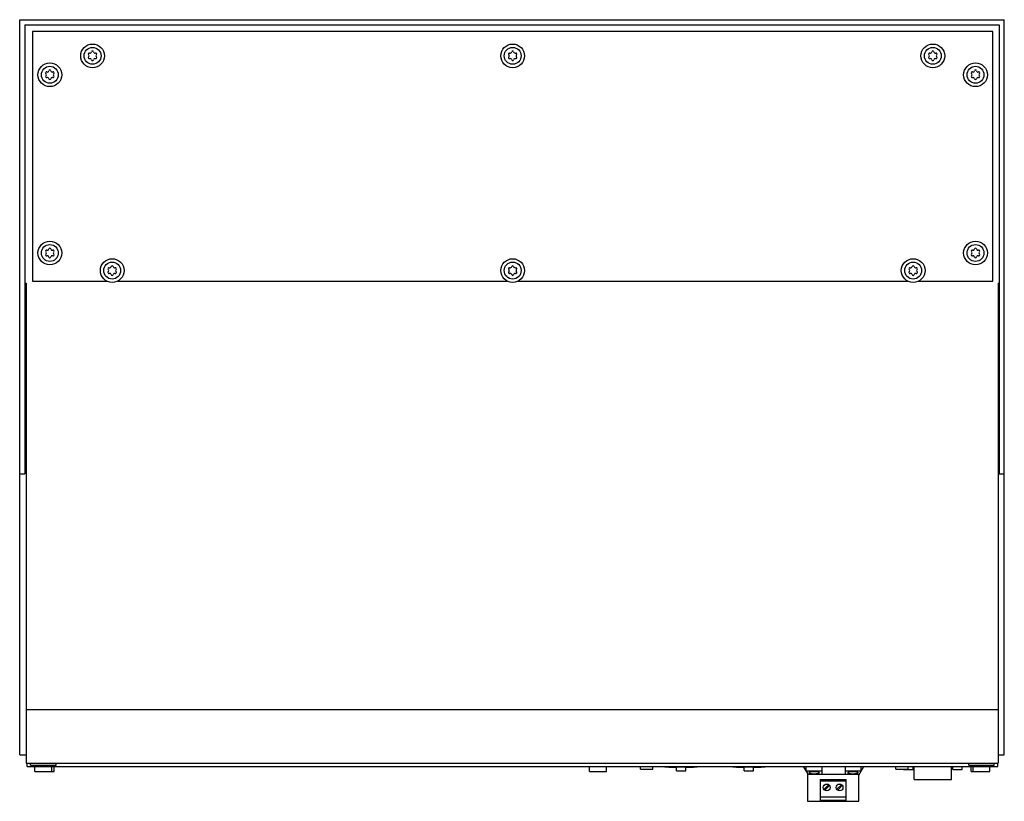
# Model space of a CAD drawing. Header units: millimetres. Extents: x 78 to 659, y 291 to 753.
import ezdxf

# ---------------------------------------------------------------- set-up
doc = ezdxf.new("R2010")
doc.units = ezdxf.units.MM
doc.header["$LTSCALE"] = 67.729889
for name, color, linetype in [('00_COMPONENTS', 7, 'CONTINUOUS'), ('00_COMPONENTS_1', 7, 'CONTINUOUS'), ('00_COMPONENTS_2', 7, 'CONTINUOUS'), ('00_COMPONENTS_3', 7, 'CONTINUOUS'), ('00_COMPONENTS_4', 7, 'CONTINUOUS')]:
    doc.layers.add(name, color=color, linetype=linetype)

msp = doc.modelspace()

# ---------------------------------------------------------------- linework, layer by layer
at = {"layer": '00_COMPONENTS', "color": 7, "linetype": 'Continuous'}
for centre, radius in [((121.01, 731.39), 7), ((369.01, 731.39), 7), ((617.01, 731.39), 7), ((121.01, 731.39), 5), ((369.01, 731.39), 5), ((617.01, 731.39), 5), ((95.81, 720.24), 7), ((642.21, 720.24), 7), ((95.81, 720.24), 5), ((642.21, 720.24), 5), ((95.81, 615.04), 7), ((642.21, 615.04), 7), ((95.81, 615.04), 5), ((642.21, 615.04), 5), ((132.61, 604.64), 7), ((369.01, 604.64), 7), ((605.41, 604.64), 7), ((132.61, 604.64), 5), ((369.01, 604.64), 5), ((605.41, 604.64), 5)]:
    msp.add_circle(centre, radius, dxfattribs=at)
for centre, radius, start, end in [((119.07, 732.51), 0.56, 73.34176, 226.65824), ((119.51, 733.98), 0.98, 253.34176, 346.57616), ((121.01, 733.63), 0.56, 13.34176, 166.80182), ((122.51, 733.98), 0.98, 193.34176, 286.66667), ((122.95, 732.51), 0.56, 313.34176, 106.6435), ((367.07, 732.51), 0.56, 73.34176, 226.65824), ((367.51, 733.98), 0.98, 253.34176, 346.57616), ((369.01, 733.63), 0.56, 13.34176, 166.80182), ((370.51, 733.98), 0.98, 193.34176, 286.66667), ((370.95, 732.51), 0.56, 313.34176, 106.6435), ((615.07, 732.51), 0.56, 73.34176, 226.65824), ((615.51, 733.98), 0.98, 253.34176, 346.57616), ((617.01, 733.63), 0.56, 13.34176, 166.80182), ((618.51, 733.98), 0.98, 193.34176, 286.66667), ((618.95, 732.51), 0.56, 313.34176, 106.6435), ((119.07, 730.27), 0.56, 133.34176, 286.6435), ((118.01, 731.39), 0.98, 313.34176, 46.53898), ((119.51, 728.79), 0.98, 13.34176, 106.66667), ((121.01, 729.15), 0.56, 193.34176, 346.80182), ((122.51, 728.79), 0.98, 73.34176, 166.57615), ((122.95, 730.27), 0.56, 253.34176, 46.65824), ((124.01, 731.39), 0.98, 133.34176, 226.539), ((367.07, 730.27), 0.56, 133.34176, 286.6435), ((366.01, 731.39), 0.98, 313.34176, 46.53898), ((367.51, 728.79), 0.98, 13.34176, 106.66667), ((369.01, 729.15), 0.56, 193.34176, 346.80182), ((370.51, 728.79), 0.98, 73.34176, 166.57615), ((370.95, 730.27), 0.56, 253.34176, 46.65824), ((372.01, 731.39), 0.98, 133.34176, 226.539), ((615.07, 730.27), 0.56, 133.34176, 286.6435), ((614.01, 731.39), 0.98, 313.34176, 46.53898), ((615.51, 728.79), 0.98, 13.34176, 106.66667), ((617.01, 729.15), 0.56, 193.34176, 346.80182), ((618.51, 728.79), 0.98, 73.34176, 166.57615), ((618.95, 730.27), 0.56, 253.34176, 46.65824), ((620.01, 731.39), 0.98, 133.34176, 226.539), ((93.87, 721.36), 0.56, 73.34176, 226.65824), ((92.81, 720.24), 0.98, 313.34176, 46.53898), ((94.31, 722.83), 0.98, 253.34176, 346.57616), ((95.81, 722.48), 0.56, 13.34176, 166.80182), ((97.31, 722.83), 0.98, 193.34176, 286.66667), ((97.75, 721.36), 0.56, 313.34176, 106.6435), ((98.81, 720.24), 0.98, 133.34176, 226.539), ((640.27, 721.36), 0.56, 73.34176, 226.65824), ((639.21, 720.24), 0.98, 313.34176, 46.53898), ((640.71, 722.83), 0.98, 253.34176, 346.57616), ((642.21, 722.48), 0.56, 13.34176, 166.80182), ((643.71, 722.83), 0.98, 193.34176, 286.66667), ((644.15, 721.36), 0.56, 313.34176, 106.6435), ((645.21, 720.24), 0.98, 133.34176, 226.539), ((93.87, 719.12), 0.56, 133.34176, 286.6435), ((94.31, 717.64), 0.98, 13.34176, 106.66667), ((95.81, 718), 0.56, 193.34176, 346.80182), ((97.31, 717.64), 0.98, 73.34176, 166.57615), ((97.75, 719.12), 0.56, 253.34176, 46.65824), ((640.27, 719.12), 0.56, 133.34176, 286.6435), ((640.71, 717.64), 0.98, 13.34176, 106.66667), ((642.21, 718), 0.56, 193.34176, 346.80182), ((643.71, 717.64), 0.98, 73.34176, 166.57615), ((644.15, 719.12), 0.56, 253.34176, 46.65824), ((93.87, 616.16), 0.56, 73.34176, 226.65824), ((94.31, 617.63), 0.98, 253.34176, 346.57616), ((95.81, 617.28), 0.56, 13.34176, 166.80182), ((97.31, 617.63), 0.98, 193.34176, 286.66667), ((97.75, 616.16), 0.56, 313.34176, 106.6435), ((640.27, 616.16), 0.56, 73.34176, 226.65824), ((640.71, 617.63), 0.98, 253.34176, 346.57616), ((642.21, 617.28), 0.56, 13.34176, 166.80182), ((643.71, 617.63), 0.98, 193.34176, 286.66667), ((644.15, 616.16), 0.56, 313.34176, 106.6435), ((93.87, 613.92), 0.56, 133.34176, 286.6435), ((92.81, 615.04), 0.98, 313.34176, 46.53898), ((94.31, 612.44), 0.98, 13.34176, 106.66667), ((95.81, 612.8), 0.56, 193.34176, 346.80182), ((97.31, 612.44), 0.98, 73.34176, 166.57615), ((97.75, 613.92), 0.56, 253.34176, 46.65824), ((98.81, 615.04), 0.98, 133.34176, 226.539), ((640.27, 613.92), 0.56, 133.34176, 286.6435), ((639.21, 615.04), 0.98, 313.34176, 46.53898), ((640.71, 612.44), 0.98, 13.34176, 106.66667), ((642.21, 612.8), 0.56, 193.34176, 346.80182), ((643.71, 612.44), 0.98, 73.34176, 166.57615), ((644.15, 613.92), 0.56, 253.34176, 46.65824), ((645.21, 615.04), 0.98, 133.34176, 226.539), ((130.67, 605.76), 0.56, 73.34176, 226.65824), ((129.61, 604.64), 0.98, 313.34176, 46.53898), ((131.11, 607.23), 0.98, 253.34176, 346.57616), ((132.61, 606.88), 0.56, 13.34176, 166.80182), ((134.11, 607.23), 0.98, 193.34176, 286.66667), ((134.55, 605.76), 0.56, 313.34176, 106.6435), ((135.61, 604.64), 0.98, 133.34176, 226.539), ((367.07, 605.76), 0.56, 73.34176, 226.65824), ((366.01, 604.64), 0.98, 313.34176, 46.53898), ((367.51, 607.23), 0.98, 253.34176, 346.57616), ((369.01, 606.88), 0.56, 13.34176, 166.80182), ((370.51, 607.23), 0.98, 193.34176, 286.66667), ((370.95, 605.76), 0.56, 313.34176, 106.6435), ((372.01, 604.64), 0.98, 133.34176, 226.539), ((603.47, 605.76), 0.56, 73.34176, 226.65824), ((602.41, 604.64), 0.98, 313.34176, 46.53898), ((603.91, 607.23), 0.98, 253.34176, 346.57616), ((605.41, 606.88), 0.56, 13.34176, 166.80182), ((606.91, 607.23), 0.98, 193.34176, 286.66667), ((607.35, 605.76), 0.56, 313.34176, 106.6435), ((608.41, 604.64), 0.98, 133.34176, 226.539), ((130.67, 603.52), 0.56, 133.34176, 286.6435), ((131.11, 602.04), 0.98, 13.34176, 106.66667), ((132.61, 602.4), 0.56, 193.34176, 346.80182), ((134.11, 602.04), 0.98, 73.34176, 166.57615), ((134.55, 603.52), 0.56, 253.34176, 46.65824), ((367.07, 603.52), 0.56, 133.34176, 286.6435), ((367.51, 602.04), 0.98, 13.34176, 106.66667), ((369.01, 602.4), 0.56, 193.34176, 346.80182), ((370.51, 602.04), 0.98, 73.34176, 166.57615), ((370.95, 603.52), 0.56, 253.34176, 46.65824), ((603.47, 603.52), 0.56, 133.34176, 286.6435), ((603.91, 602.04), 0.98, 13.34176, 106.66667), ((605.41, 602.4), 0.56, 193.34176, 346.80182), ((606.91, 602.04), 0.98, 73.34176, 166.57615), ((607.35, 603.52), 0.56, 253.34176, 46.65824)]:
    msp.add_arc(centre, radius, start, end, dxfattribs=at)
at = {"layer": '00_COMPONENTS_1', "color": 7, "linetype": 'Continuous'}
for p, q in [((85.96, 311.99), (85.96, 312.79)), ((85.96, 311.99), (97.96, 311.99)), ((86.96, 308.89), (86.96, 311.99)), ((86.96, 308.89), (98.31, 308.89)), ((96.96, 308.89), (96.96, 311.99)), ((97.96, 311.99), (97.96, 312.79)), ((98.31, 308.89), (98.31, 311.99)), ((414.37, 308.89), (414.37, 311.99)), ((414.37, 308.89), (424.37, 308.89)), ((424.37, 308.89), (424.37, 311.99)), ((639.71, 308.89), (639.71, 311.99)), ((639.71, 308.89), (650.76, 308.89)), ((639.76, 311.99), (639.76, 312.79)), ((639.76, 311.99), (651.76, 311.99)), ((640.76, 308.89), (640.76, 311.99)), ((650.76, 308.89), (650.76, 311.99)), ((651.76, 311.99), (651.76, 312.79))]:
    msp.add_line(p, q, dxfattribs=at)
at = {"layer": '00_COMPONENTS_2', "color": 7, "linetype": 'Continuous'}
for p, q in [((465.63, 309.34), (465.63, 311.74)), ((465.63, 309.34), (471.23, 309.34)), ((471.23, 309.34), (471.23, 311.74)), ((505.63, 309.34), (505.63, 311.74)), ((505.63, 309.34), (511.23, 309.34)), ((511.23, 309.34), (511.23, 311.74)), ((599.75, 310.19), (599.75, 310.34)), ((599.75, 310.19), (605.35, 310.19)), ((605.35, 310.19), (605.35, 311.99)), ((628.76, 310.19), (628.76, 311.99)), ((628.76, 310.19), (634.36, 310.19)), ((634.36, 310.19), (634.36, 311.99))]:
    msp.add_line(p, q, dxfattribs=at)
at = {"layer": '00_COMPONENTS_3', "color": 7, "linetype": 'Continuous'}
for p, q in [((78.01, 318.74), (78.01, 752.74)), ((78.01, 752.74), (659.21, 752.74)), ((659.21, 318.74), (659.21, 752.74)), ((81.01, 749.74), (81.01, 484.74)), ((81.01, 749.74), (656.21, 749.74)), ((85.61, 745.74), (85.61, 598.44)), ((652.41, 745.74), (85.61, 745.74)), ((652.41, 598.44), (652.41, 745.74)), ((656.21, 749.74), (656.21, 484.74)), ((81.01, 597.19), (81.91, 597.19)), ((81.91, 597.19), (81.91, 313.99)), ((85.61, 598.44), (129.36, 598.44)), ((135.85, 598.44), (365.76, 598.44)), ((372.25, 598.44), (602.16, 598.44)), ((608.65, 598.44), (652.41, 598.44)), ((655.56, 597.19), (656.21, 597.19)), ((655.56, 597.19), (655.56, 313.99)), ((78.01, 484.74), (81.01, 484.74)), ((656.21, 484.74), (659.21, 484.74)), ((81.91, 345.59), (655.56, 345.59)), ((78.01, 318.74), (81.91, 318.74)), ((81.91, 313.99), (655.56, 313.99)), ((82.36, 311.99), (82.36, 313.99)), ((84.46, 312.79), (84.46, 313.99)), ((99.46, 312.79), (99.46, 313.99)), ((638.26, 312.79), (638.26, 313.99)), ((653.26, 312.79), (653.26, 313.99)), ((655.36, 311.99), (655.36, 313.99)), ((655.56, 318.74), (659.21, 318.74)), ((82.36, 311.99), (85.96, 311.99)), ((84.46, 312.79), (99.46, 312.79)), ((97.96, 311.99), (639.76, 311.99)), ((458.91, 311.74), (458.91, 311.99)), ((458.91, 311.74), (477.96, 311.74)), ((461.13, 311.56), (465.63, 311.56)), ((471.23, 311.56), (475.73, 311.56)), ((477.96, 311.74), (477.96, 311.99)), ((498.91, 311.74), (498.91, 311.99)), ((498.91, 311.74), (517.96, 311.74)), ((501.13, 311.56), (505.63, 311.56)), ((511.23, 311.56), (515.73, 311.56)), ((517.96, 311.74), (517.96, 311.99)), ((540.52, 311.99), (542.95, 307.79)), ((542.21, 309.39), (551.62, 309.39)), ((542.21, 309.38), (542.21, 309.07)), ((542.22, 309.39), (542.22, 311.99)), ((551.62, 307.39), (551.62, 311.99)), ((565.24, 311.99), (565.24, 307.39)), ((565.24, 309.39), (574.68, 309.39)), ((573.41, 306.89), (576.35, 311.99)), ((574.68, 309.39), (574.68, 311.99)), ((574.79, 309.28), (574.68, 309.39)), ((606, 304.34), (606, 311.99)), ((628.11, 304.34), (628.11, 311.99)), ((638.26, 312.79), (653.26, 312.79)), ((651.76, 311.99), (655.36, 311.99)), ((542.95, 307.79), (542.95, 291.39)), ((542.95, 307.39), (573.7, 307.39)), ((550.57, 304.28), (565.79, 304.28)), ((550.57, 304.28), (550.57, 291.39)), ((550.57, 303.51), (565.79, 303.51)), ((565.79, 291.39), (565.79, 304.28)), ((573.41, 291.39), (573.41, 306.89)), ((606, 304.34), (628.11, 304.34)), ((555.44, 301.16), (552.8, 298.51)), ((553.3, 298.02), (555.94, 300.66)), ((563.06, 301.16), (560.42, 298.51)), ((560.92, 298.02), (563.56, 300.66)), ((542.95, 291.39), (573.41, 291.39)), ((550.57, 293.99), (565.79, 293.99)), ((550.57, 291.99), (565.79, 291.99))]:
    msp.add_line(p, q, dxfattribs=at)
for centre in [(554.37, 299.59), (561.99, 299.59)]:
    msp.add_circle(centre, 2, dxfattribs=at)
for centre in [(547, 308.26), (569.86, 308.26)]:
    msp.add_ellipse(centre, major_axis=(3, 0), ratio=0.267949, dxfattribs=at)
at = {"layer": '00_COMPONENTS_4', "color": 7, "linetype": 'Continuous'}
for p, q in [((444.44, 310.34), (444.44, 311.99)), ((444.44, 310.34), (451.72, 310.34)), ((451.72, 310.34), (451.72, 311.99)), ((595.14, 310.34), (595.14, 311.99)), ((595.14, 310.34), (602.42, 310.34)), ((602.42, 310.34), (602.42, 311.99))]:
    msp.add_line(p, q, dxfattribs=at)

doc.saveas('drawing.dxf')
